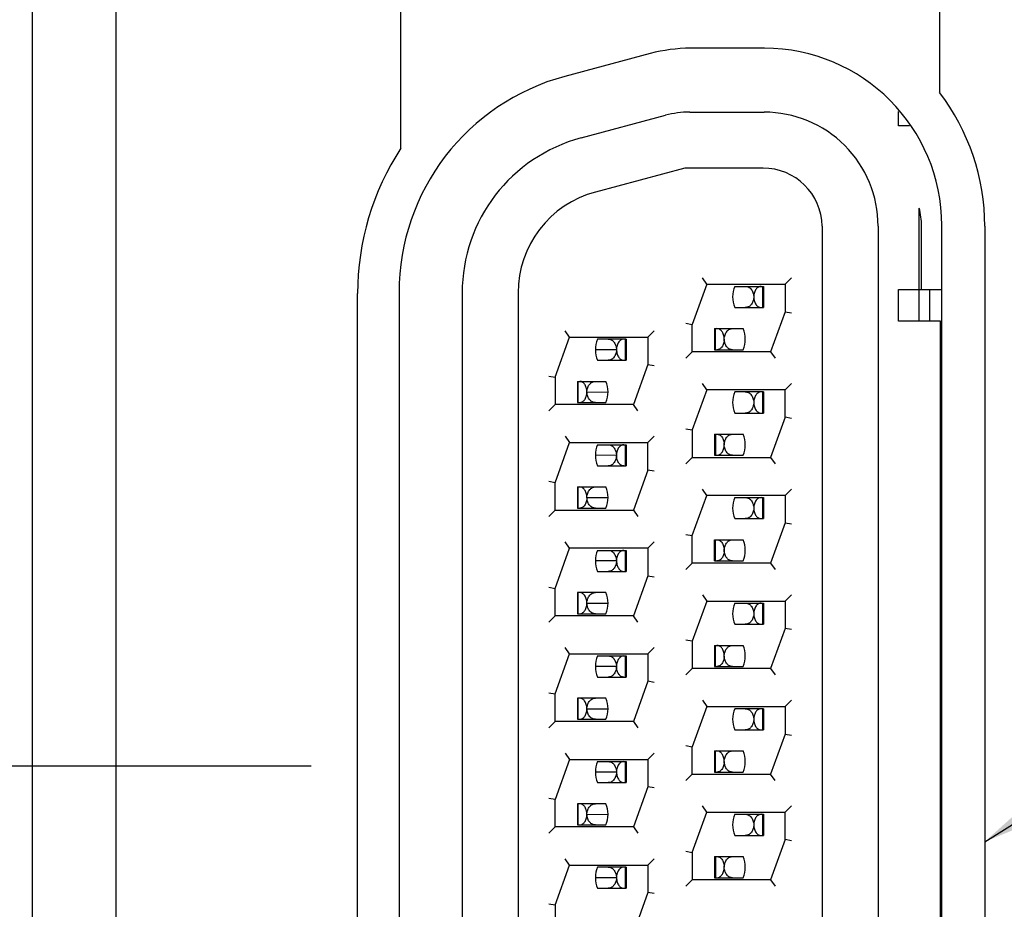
# Model space of a CAD drawing. Header units: inches. Extents: x 0 to 22, y 0 to 17.
# Tile 7 of 24: x 5.169 to 5.868, y 9.448 to 10.08. Entities that reach past the tile are written whole.
import ezdxf

# ---------------------------------------------------------------- set-up
doc = ezdxf.new("R2010")
doc.units = ezdxf.units.IN
doc.header["$LTSCALE"] = 1.21
doc.header["$MEASUREMENT"] = 0
doc.layers.get('0').update_dxf_attribs({"linetype": 'CONTINUOUS'})
for name, color, linetype in [('02___PRT_ALL_AXES', 7, 'CONTINUOUS'), ('DETAIL', 7, 'CONTINUOUS'), ('DIMENSIONS', 7, 'CONTINUOUS')]:
    doc.layers.add(name, color=color, linetype=linetype)
doc.styles.get("Standard").update_dxf_attribs({"font": 'txt', "width": 0.8})
doc.dimstyles.new('DIMSTYLE_1', dxfattribs={"dimtxt": 0.125, "dimasz": 0.18, "dimexe": 0.18, "dimexo": 0.0625, "dimgap": 0.09, "dimtad": 0, "dimtih": 1, "dimtoh": 1, "dimlfac": 0.666667, "dimzin": 4, "dimdsep": 46, "dimtxsty": 'STANDARD', "dimblk": '_FILLED', "dimblk1": '_FILLED', "dimblk2": '_FILLED', "dimcen": 0.09, "dimadec": 0, "dimazin": 0, "dimtp": 0.01, "dimtm": 0.01, "dimtfac": 1, "dimtofl": 0, "dimtmove": 0, "dimatfit": 3, "dimldrblk": '_FILLED', "dimfxl": 1, "dimtolj": 1, "dimtzin": 4, "dimarcsym": 0})
doc.dimstyles.get("Standard").update_dxf_attribs({"dimtxt": 0.125, "dimasz": 0.18, "dimexe": 0.18, "dimexo": 0.0625, "dimgap": 0.09, "dimtad": 0, "dimtih": 1, "dimtoh": 1, "dimdec": 3, "dimzin": 4, "dimdsep": 46, "dimtxsty": 'STANDARD', "dimblk": '_FILLED', "dimblk1": '_FILLED', "dimblk2": '_FILLED', "dimcen": 0.09, "dimadec": 0, "dimazin": 0, "dimtol": 1, "dimtp": 0.01, "dimtm": 0.01, "dimtfac": 1, "dimtdec": 3, "dimtofl": 0, "dimtmove": 0, "dimatfit": 3, "dimldrblk": '_FILLED', "dimfxl": 1, "dimtolj": 1, "dimtzin": 4, "dimarcsym": 0})

# ---------------------------------------------------------------- blocks, each defined once
blk = doc.blocks.new('*D3')
at = {"layer": 'DIMENSIONS', "color": 2, "linetype": 'CONTINUOUS'}
blk.add_line((5.37565, 9.54952), (3.8938, 9.54952), dxfattribs=at)
at = {"layer": 'DIMENSIONS', "color": 2, "linetype": 'CONTINUOUS', "insert": (3.8313, 9.61202), "char_height": 0.125, "width": 1.125, "attachment_point": 3, "line_spacing_factor": 0.9}
blk.add_mtext('1.81{\\Ftxt.shx;\\W1.000000;\\H0.125000; }[45.9]', dxfattribs=at)
blk = doc.blocks.new('_FILLED')
at = {"color": 0, "linetype": 'BYBLOCK'}
blk.add_solid([(0, 0), (-1, 0.1736), (-1, -0.1736)], dxfattribs=at)
blk = doc.blocks.new('*D4')
at = {"layer": 'DIMENSIONS', "color": 2, "linetype": 'CONTINUOUS'}
blk.add_line((5.53967, 5.03016), (3.8938, 5.03016), dxfattribs=at)
at = {"layer": 'DIMENSIONS', "color": 2, "linetype": 'CONTINUOUS', "insert": (3.8313, 5.09266), "char_height": 0.125, "width": 1.225, "attachment_point": 3, "line_spacing_factor": 0.9}
blk.add_mtext('4.82{\\Ftxt.shx;\\W1.000000;\\H0.125000; }[122.5]', dxfattribs=at)
blk = doc.blocks.new('*D13')
at = {"layer": 'DIMENSIONS', "color": 2, "linetype": 'CONTINUOUS'}
blk.add_line((5.56817, 8.83702), (3.89079, 8.83702), dxfattribs=at)
at = {"layer": 'DIMENSIONS', "color": 2, "linetype": 'CONTINUOUS', "insert": (3.82829, 8.89952), "char_height": 0.125, "width": 0.925, "attachment_point": 3, "line_spacing_factor": 0.9}
blk.add_mtext('2.28{\\Ftxt.shx;\\W1.000000;\\H0.125000; }[58]', dxfattribs=at)
blk = doc.blocks.new('*D14')
at = {"layer": 'DIMENSIONS', "color": 2, "linetype": 'CONTINUOUS'}
blk.add_line((5.11532, 8.55262), (3.89079, 8.55262), dxfattribs=at)
at = {"layer": 'DIMENSIONS', "color": 2, "linetype": 'CONTINUOUS', "insert": (3.82829, 8.61512), "char_height": 0.125, "width": 1.125, "attachment_point": 3, "line_spacing_factor": 0.9}
blk.add_mtext('2.47{\\Ftxt.shx;\\W1.000000;\\H0.125000; }[62.8]', dxfattribs=at)

msp = doc.modelspace()

# ---------------------------------------------------------------- linework, layer by layer
at = {"color": 7, "linetype": 'CONTINUOUS'}
for p, q in [((5.17782, 8.62672), (5.17782, 10.46422)), ((5.69765, 10.05952), (5.64515, 10.05952)), ((5.61643, 10.05574), (5.556, 10.03955)), ((5.56742, 9.9958), (5.62749, 10.0119)), ((5.64457, 10.01415), (5.69742, 10.01415)), ((5.79292, 10.0044), (5.79292, 10.01457)), ((5.80073, 10.0044), (5.79292, 10.0044)), ((5.64111, 9.9744), (5.57771, 9.95741)), ((5.69667, 9.9744), (5.64111, 9.9744)), ((5.80767, 9.86565), (5.80767, 9.94603)), ((5.73866, 9.93315), (5.73867, 9.1659)), ((5.77842, 9.93315), (5.77842, 9.16515)), ((5.80928, 9.88815), (5.80928, 9.93315)), ((5.82365, 9.16552), (5.82365, 9.93352)), ((5.6568, 9.8919), (5.65365, 9.8964)), ((5.71692, 9.8964), (5.71242, 9.8919)), ((5.6568, 9.8919), (5.64642, 9.8634)), ((5.6568, 9.8919), (5.71242, 9.8919)), ((5.6766, 9.8904), (5.6969, 9.8904)), ((5.69625, 9.8904), (5.69625, 9.8754)), ((5.6969, 9.8904), (5.6969, 9.8754)), ((5.71242, 9.8919), (5.71242, 9.8724)), ((5.43815, 9.88597), (5.43815, 9.21308)), ((5.48292, 9.88569), (5.48292, 9.21261)), ((5.52267, 9.88569), (5.52267, 9.21261)), ((5.79292, 9.86565), (5.79292, 9.88815)), ((5.79292, 9.88815), (5.82365, 9.88815)), ((5.81517, 9.86565), (5.81517, 9.88815)), ((5.6766, 9.8754), (5.6969, 9.8754)), ((5.71242, 9.8724), (5.70205, 9.8439)), ((5.71242, 9.8724), (5.71692, 9.87161)), ((5.64192, 9.86419), (5.64642, 9.8634)), ((5.64642, 9.8439), (5.64642, 9.8634)), ((5.82267, 9.86565), (5.79292, 9.86565)), ((5.82267, 9.23265), (5.82267, 9.86565)), ((5.54892, 9.8259), (5.5593, 9.8544)), ((5.5593, 9.8544), (5.55615, 9.8589)), ((5.5593, 9.8544), (5.61492, 9.8544)), ((5.61492, 9.8544), (5.61942, 9.8589)), ((5.61492, 9.8544), (5.61492, 9.8349)), ((5.66228, 9.8604), (5.66228, 9.8454)), ((5.66228, 9.8604), (5.68259, 9.8604)), ((5.66294, 9.8454), (5.66294, 9.8604)), ((5.5994, 9.8529), (5.5791, 9.8529)), ((5.59875, 9.8529), (5.59875, 9.8379)), ((5.5994, 9.8529), (5.5994, 9.8379)), ((5.64192, 9.8394), (5.64642, 9.8439)), ((5.70205, 9.8439), (5.64642, 9.8439)), ((5.66228, 9.8454), (5.68259, 9.8454)), ((5.70205, 9.8439), (5.7052, 9.8394)), ((5.5791, 9.8379), (5.5994, 9.8379)), ((5.61492, 9.8349), (5.60455, 9.8064)), ((5.61492, 9.8349), (5.61942, 9.83411)), ((5.54442, 9.82669), (5.54892, 9.8259)), ((5.54892, 9.8259), (5.54892, 9.8064)), ((5.56478, 9.8229), (5.56478, 9.8079)), ((5.56478, 9.8229), (5.58509, 9.8229)), ((5.56544, 9.8079), (5.56544, 9.8229)), ((5.6568, 9.8169), (5.65365, 9.8214)), ((5.71242, 9.8169), (5.71692, 9.8214)), ((5.6568, 9.8169), (5.64642, 9.7884)), ((5.71242, 9.8169), (5.6568, 9.8169)), ((5.6969, 9.8154), (5.6766, 9.8154)), ((5.69625, 9.8154), (5.69625, 9.8004)), ((5.6969, 9.8154), (5.6969, 9.8004)), ((5.71242, 9.7974), (5.71242, 9.8169)), ((5.54892, 9.8064), (5.54442, 9.8019)), ((5.60455, 9.8064), (5.54892, 9.8064)), ((5.56478, 9.8079), (5.58509, 9.8079)), ((5.6077, 9.8019), (5.60455, 9.8064)), ((5.6766, 9.8004), (5.6969, 9.8004)), ((5.71242, 9.7974), (5.70205, 9.7689)), ((5.71692, 9.79661), (5.71242, 9.7974)), ((5.64192, 9.78919), (5.64642, 9.7884)), ((5.64642, 9.7884), (5.64642, 9.7689)), ((5.66228, 9.7854), (5.66228, 9.7704)), ((5.66228, 9.7854), (5.68259, 9.7854)), ((5.66294, 9.7854), (5.66294, 9.7704)), ((5.54892, 9.7509), (5.5593, 9.7794)), ((5.55615, 9.7839), (5.5593, 9.7794)), ((5.5593, 9.7794), (5.61492, 9.7794)), ((5.5791, 9.7779), (5.5994, 9.7779)), ((5.59875, 9.7779), (5.59875, 9.7629)), ((5.5994, 9.7779), (5.5994, 9.7629)), ((5.61492, 9.7794), (5.61942, 9.7839)), ((5.61492, 9.7599), (5.61492, 9.7794)), ((5.66228, 9.7704), (5.68259, 9.7704)), ((5.64642, 9.7689), (5.64192, 9.7644)), ((5.64642, 9.7689), (5.70205, 9.7689)), ((5.70205, 9.7689), (5.7052, 9.7644)), ((5.5791, 9.7629), (5.5994, 9.7629)), ((5.61492, 9.7599), (5.60455, 9.7314)), ((5.61942, 9.75911), (5.61492, 9.7599)), ((5.54892, 9.7509), (5.54442, 9.75169)), ((5.54892, 9.7314), (5.54892, 9.7509)), ((5.56478, 9.7479), (5.56478, 9.7329)), ((5.56478, 9.7479), (5.58509, 9.7479)), ((5.56544, 9.7329), (5.56544, 9.7479)), ((5.6568, 9.7419), (5.65365, 9.7464)), ((5.71692, 9.7464), (5.71242, 9.7419)), ((5.64642, 9.7134), (5.6568, 9.7419)), ((5.71242, 9.7419), (5.6568, 9.7419)), ((5.6766, 9.7404), (5.6969, 9.7404)), ((5.69625, 9.7404), (5.69625, 9.7254)), ((5.6969, 9.7404), (5.6969, 9.7254)), ((5.71242, 9.7419), (5.71242, 9.7224)), ((5.54442, 9.7269), (5.54892, 9.7314)), ((5.54892, 9.7314), (5.60455, 9.7314)), ((5.56478, 9.7329), (5.58509, 9.7329)), ((5.60455, 9.7314), (5.6077, 9.7269)), ((5.6766, 9.7254), (5.6969, 9.7254)), ((5.71242, 9.7224), (5.70205, 9.6939)), ((5.71242, 9.7224), (5.71692, 9.72161)), ((5.5593, 9.7044), (5.55615, 9.7089)), ((5.61942, 9.7089), (5.61492, 9.7044)), ((5.64192, 9.71419), (5.64642, 9.7134)), ((5.64642, 9.6939), (5.64642, 9.7134)), ((5.66228, 9.6954), (5.66228, 9.7104)), ((5.66228, 9.7104), (5.68259, 9.7104)), ((5.66294, 9.6954), (5.66294, 9.7104)), ((5.54892, 9.6759), (5.5593, 9.7044)), ((5.61492, 9.7044), (5.5593, 9.7044)), ((5.5791, 9.7029), (5.5994, 9.7029)), ((5.59875, 9.7029), (5.59875, 9.6879)), ((5.5994, 9.7029), (5.5994, 9.6879)), ((5.61492, 9.7044), (5.61492, 9.6849)), ((5.64642, 9.6939), (5.64192, 9.6894)), ((5.70205, 9.6939), (5.64642, 9.6939)), ((5.66228, 9.6954), (5.68259, 9.6954)), ((5.70205, 9.6939), (5.7052, 9.6894)), ((5.5791, 9.6879), (5.5994, 9.6879)), ((5.61492, 9.6849), (5.60455, 9.6564)), ((5.61492, 9.6849), (5.61942, 9.68411)), ((5.54442, 9.67669), (5.54892, 9.6759)), ((5.54892, 9.6564), (5.54892, 9.6759)), ((5.56478, 9.6729), (5.56478, 9.6579)), ((5.58509, 9.6729), (5.56478, 9.6729)), ((5.56544, 9.6579), (5.56544, 9.6729)), ((5.6568, 9.6669), (5.64642, 9.6384)), ((5.65365, 9.6714), (5.6568, 9.6669)), ((5.6568, 9.6669), (5.71242, 9.6669)), ((5.71242, 9.6669), (5.71692, 9.6714)), ((5.71242, 9.6669), (5.71242, 9.6474)), ((5.6766, 9.6654), (5.6969, 9.6654)), ((5.69625, 9.6654), (5.69625, 9.6504)), ((5.6969, 9.6654), (5.6969, 9.6504)), ((5.54892, 9.6564), (5.54442, 9.6519)), ((5.60455, 9.6564), (5.54892, 9.6564)), ((5.56478, 9.6579), (5.58509, 9.6579)), ((5.6077, 9.6519), (5.60455, 9.6564)), ((5.6766, 9.6504), (5.6969, 9.6504)), ((5.71242, 9.6474), (5.70205, 9.6189)), ((5.71692, 9.64661), (5.71242, 9.6474)), ((5.64642, 9.6384), (5.64192, 9.63919)), ((5.64642, 9.6384), (5.64642, 9.6189)), ((5.5593, 9.6294), (5.55615, 9.6339)), ((5.61492, 9.6294), (5.61942, 9.6339)), ((5.66228, 9.6354), (5.66228, 9.6204)), ((5.66228, 9.6354), (5.68259, 9.6354)), ((5.66294, 9.6204), (5.66294, 9.6354)), ((5.54892, 9.6009), (5.5593, 9.6294)), ((5.5593, 9.6294), (5.61492, 9.6294)), ((5.5791, 9.6279), (5.5994, 9.6279)), ((5.59875, 9.6279), (5.59875, 9.6129)), ((5.5994, 9.6279), (5.5994, 9.6129)), ((5.61492, 9.6294), (5.61492, 9.6099)), ((5.64642, 9.6189), (5.64192, 9.6144)), ((5.70205, 9.6189), (5.64642, 9.6189)), ((5.66228, 9.6204), (5.68259, 9.6204)), ((5.70205, 9.6189), (5.7052, 9.6144)), ((5.5791, 9.6129), (5.5994, 9.6129)), ((5.61492, 9.6099), (5.60455, 9.5814)), ((5.61942, 9.60911), (5.61492, 9.6099)), ((5.54442, 9.60169), (5.54892, 9.6009)), ((5.54892, 9.5814), (5.54892, 9.6009)), ((5.56478, 9.5979), (5.56478, 9.5829)), ((5.58509, 9.5979), (5.56478, 9.5979)), ((5.56544, 9.5829), (5.56544, 9.5979)), ((5.65365, 9.5964), (5.6568, 9.5919)), ((5.71242, 9.5919), (5.71692, 9.5964)), ((5.6568, 9.5919), (5.64642, 9.5634)), ((5.6568, 9.5919), (5.71242, 9.5919)), ((5.6969, 9.5904), (5.6766, 9.5904)), ((5.69625, 9.5904), (5.69625, 9.5754)), ((5.6969, 9.5904), (5.6969, 9.5754)), ((5.71242, 9.5919), (5.71242, 9.5724)), ((5.56478, 9.5829), (5.58509, 9.5829)), ((5.54442, 9.5769), (5.54892, 9.5814)), ((5.60455, 9.5814), (5.54892, 9.5814)), ((5.60455, 9.5814), (5.6077, 9.5769)), ((5.6766, 9.5754), (5.6969, 9.5754)), ((5.71242, 9.5724), (5.70205, 9.5439)), ((5.71242, 9.5724), (5.71692, 9.57161)), ((5.64192, 9.56419), (5.64642, 9.5634)), ((5.64642, 9.5439), (5.64642, 9.5634)), ((5.5593, 9.5544), (5.54892, 9.5259)), ((5.55615, 9.5589), (5.5593, 9.5544)), ((5.5593, 9.5544), (5.61492, 9.5544)), ((5.61492, 9.5544), (5.61942, 9.5589)), ((5.61492, 9.5544), (5.61492, 9.5349)), ((5.66228, 9.5604), (5.66228, 9.5454)), ((5.66228, 9.5604), (5.68259, 9.5604)), ((5.66294, 9.5454), (5.66294, 9.5604)), ((5.5791, 9.5529), (5.5994, 9.5529)), ((5.59875, 9.5529), (5.59875, 9.5379)), ((5.5994, 9.5529), (5.5994, 9.5379)), ((5.64642, 9.5439), (5.64192, 9.5394)), ((5.64642, 9.5439), (5.70205, 9.5439)), ((5.66228, 9.5454), (5.68259, 9.5454)), ((5.7052, 9.5394), (5.70205, 9.5439)), ((5.5791, 9.5379), (5.5994, 9.5379)), ((5.61492, 9.5349), (5.60455, 9.5064)), ((5.61942, 9.53411), (5.61492, 9.5349)), ((5.54892, 9.5259), (5.54442, 9.52669)), ((5.54892, 9.5064), (5.54892, 9.5259)), ((5.56478, 9.5229), (5.56478, 9.5079)), ((5.58509, 9.5229), (5.56478, 9.5229)), ((5.56544, 9.5079), (5.56544, 9.5229)), ((5.6568, 9.5169), (5.65365, 9.5214)), ((5.71242, 9.5169), (5.71692, 9.5214)), ((5.64642, 9.4884), (5.6568, 9.5169)), ((5.6568, 9.5169), (5.71242, 9.5169)), ((5.6766, 9.5154), (5.6969, 9.5154)), ((5.69625, 9.5154), (5.69625, 9.5004)), ((5.6969, 9.5154), (5.6969, 9.5004)), ((5.71242, 9.4974), (5.71242, 9.5169)), ((5.54892, 9.5064), (5.54442, 9.5019)), ((5.60455, 9.5064), (5.54892, 9.5064)), ((5.56478, 9.5079), (5.58509, 9.5079)), ((5.60455, 9.5064), (5.6077, 9.5019)), ((5.6766, 9.5004), (5.6969, 9.5004)), ((5.71242, 9.4974), (5.70205, 9.4689)), ((5.71692, 9.49661), (5.71242, 9.4974)), ((5.5593, 9.4794), (5.55615, 9.4839)), ((5.61942, 9.4839), (5.61492, 9.4794)), ((5.64192, 9.48919), (5.64642, 9.4884)), ((5.64642, 9.4884), (5.64642, 9.4689)), ((5.66228, 9.4854), (5.66228, 9.4704)), ((5.66228, 9.4854), (5.68259, 9.4854)), ((5.66294, 9.4854), (5.66294, 9.4704)), ((5.54892, 9.4509), (5.5593, 9.4794)), ((5.5593, 9.4794), (5.61492, 9.4794)), ((5.5994, 9.4779), (5.5791, 9.4779)), ((5.59875, 9.4779), (5.59875, 9.4629)), ((5.5994, 9.4779), (5.5994, 9.4629)), ((5.61492, 9.4794), (5.61492, 9.4599)), ((5.66228, 9.4704), (5.68259, 9.4704)), ((5.5791, 9.4629), (5.5994, 9.4629)), ((5.64192, 9.4644), (5.64642, 9.4689)), ((5.70205, 9.4689), (5.64642, 9.4689)), ((5.70205, 9.4689), (5.7052, 9.4644)), ((5.61492, 9.4599), (5.60455, 9.4314)), ((5.61942, 9.45911), (5.61492, 9.4599)), ((5.54892, 9.4509), (5.54442, 9.45169)), ((5.54892, 9.4509), (5.54892, 9.4314))]:
    msp.add_line(p, q, dxfattribs=at)
at = {"color": 3, "linetype": 'CONTINUOUS'}
for p, q in [((5.23692, 10.46422), (5.23692, 8.62672)), ((5.59259, 9.84535), (5.57759, 9.84539)), ((5.57159, 9.81535), (5.58659, 9.8154)), ((5.59259, 9.77035), (5.57759, 9.77039)), ((5.57159, 9.74035), (5.58659, 9.7404)), ((5.59259, 9.69535), (5.57759, 9.69539)), ((5.57159, 9.66535), (5.58659, 9.6654)), ((5.59259, 9.62035), (5.57759, 9.62039)), ((5.57159, 9.59035), (5.58659, 9.5904)), ((5.59259, 9.54535), (5.57759, 9.54539)), ((5.57159, 9.51535), (5.58659, 9.5154)), ((5.59259, 9.47035), (5.57759, 9.47039))]:
    msp.add_line(p, q, dxfattribs=at)
at = {"color": 7, "linetype": 'CONTINUOUS'}
for centre, radius, start, end in [((5.64515, 9.94852), 0.111, 90, 105), ((5.69765, 9.93352), 0.126, 0, 90), ((5.59715, 9.88597), 0.159, 105, 180), ((5.64457, 9.94815), 0.066, 90, 105), ((5.69742, 9.93315), 0.081, 0.0006, 90.00074), ((5.59692, 9.88569), 0.114, 105.00011, 180.00045), ((5.69667, 9.9324), 0.042, 1.02339, 90.00005), ((5.59692, 9.88569), 0.07425, 105.00004, 180.00037), ((5.69459, 9.8829), 0.0195, 157.37629, 202.61949), ((5.66459, 9.8529), 0.0195, 337.37629, 22.61949), ((5.59709, 9.8454), 0.0195, 157.37629, 202.61949), ((5.56709, 9.8154), 0.0195, 337.37629, 22.61949), ((5.69459, 9.8079), 0.0195, 157.37629, 202.61949), ((5.66459, 9.7779), 0.0195, 337.37629, 22.61949), ((5.59709, 9.7704), 0.0195, 157.37629, 202.61949), ((5.56709, 9.7404), 0.0195, 337.37629, 22.61949), ((5.69459, 9.7329), 0.0195, 157.37629, 202.61949), ((5.66459, 9.7029), 0.0195, 337.37629, 22.61949), ((5.59709, 9.6954), 0.0195, 157.37629, 202.61949), ((5.56709, 9.6654), 0.0195, 337.37629, 22.61949), ((5.69459, 9.6579), 0.0195, 157.37629, 202.61949), ((5.66459, 9.6279), 0.0195, 337.37629, 22.61949), ((5.59709, 9.6204), 0.0195, 157.37629, 202.61949), ((5.56709, 9.5904), 0.0195, 337.37629, 22.61949), ((5.69459, 9.5829), 0.0195, 157.37629, 202.61949), ((5.66459, 9.5529), 0.0195, 337.37629, 22.61949), ((5.59709, 9.5454), 0.0195, 157.37629, 202.61949), ((5.56709, 9.5154), 0.0195, 337.37629, 22.61949), ((5.69459, 9.5079), 0.0195, 157.37629, 202.61949), ((5.66459, 9.4779), 0.0195, 337.37629, 22.61949), ((5.59709, 9.4704), 0.0195, 157.37629, 202.61949)]:
    msp.add_arc(centre, radius, start, end, dxfattribs=at)
msp.add_open_spline([(5.80928, 9.93315), (5.80928, 9.93748), (5.80872, 9.94183), (5.80767, 9.94603)], degree=3, dxfattribs=at)
for points, knots in [([(5.6841, 9.8904), (5.68482, 9.8904), (5.68635, 9.89007), (5.68834, 9.88852), (5.68972, 9.88599), (5.6901, 9.88394), (5.69009, 9.88285)], [0, 0, 0, 0, 0.202377, 0.425069, 0.691241, 1, 1, 1, 1]), ([(5.69523, 9.8904), (5.6946, 9.8904), (5.69323, 9.89001), (5.69154, 9.88838), (5.69038, 9.88589), (5.69009, 9.88391), (5.69009, 9.88285)], [0, 0, 0, 0, 0.188003, 0.408896, 0.682402, 1, 1, 1, 1]), ([(5.69009, 9.88285), (5.69009, 9.88177), (5.68967, 9.87975), (5.68831, 9.87725), (5.68633, 9.87571), (5.68482, 9.8754), (5.6841, 9.8754)], [0, 0, 0, 0, 0.308552, 0.574052, 0.796319, 1, 1, 1, 1]), ([(5.69009, 9.88285), (5.6901, 9.8818), (5.6904, 9.87984), (5.69156, 9.87738), (5.69324, 9.87578), (5.69461, 9.8754), (5.69523, 9.8754)], [0, 0, 0, 0, 0.317894, 0.590874, 0.811619, 1, 1, 1, 1]), ([(5.66909, 9.85285), (5.6691, 9.85391), (5.6688, 9.85589), (5.66765, 9.85839), (5.66596, 9.86001), (5.66458, 9.8604), (5.66395, 9.8604)], [0, 0, 0, 0, 0.31769, 0.591247, 0.812012, 1, 1, 1, 1]), ([(5.66909, 9.85285), (5.66909, 9.85394), (5.6695, 9.85598), (5.67086, 9.85851), (5.67284, 9.86008), (5.67436, 9.8604), (5.67508, 9.8604)], [0, 0, 0, 0, 0.308869, 0.575216, 0.797286, 1, 1, 1, 1]), ([(5.5866, 9.8529), (5.58732, 9.8529), (5.58885, 9.85258), (5.59082, 9.85101), (5.59219, 9.84848), (5.5926, 9.84644), (5.59259, 9.84535)], [0, 0, 0, 0, 0.2027, 0.424743, 0.691119, 1, 1, 1, 1]), ([(5.59773, 9.8529), (5.5971, 9.8529), (5.59573, 9.85251), (5.59404, 9.85088), (5.59288, 9.84839), (5.59259, 9.84641), (5.59259, 9.84535)], [0, 0, 0, 0, 0.188003, 0.408896, 0.682402, 1, 1, 1, 1]), ([(5.66909, 9.85285), (5.66909, 9.8518), (5.66876, 9.84984), (5.66763, 9.84738), (5.66595, 9.84575), (5.66458, 9.8454), (5.66395, 9.8454)], [0, 0, 0, 0, 0.316917, 0.591396, 0.811834, 1, 1, 1, 1]), ([(5.67508, 9.8454), (5.67437, 9.8454), (5.67285, 9.84571), (5.67087, 9.84725), (5.66952, 9.84975), (5.6691, 9.85177), (5.66909, 9.85285)], [0, 0, 0, 0, 0.20367, 0.425899, 0.691432, 1, 1, 1, 1]), ([(5.59259, 9.84535), (5.59259, 9.84427), (5.59217, 9.84225), (5.59081, 9.83975), (5.58883, 9.83821), (5.58732, 9.8379), (5.5866, 9.8379)], [0, 0, 0, 0, 0.308552, 0.574052, 0.796319, 1, 1, 1, 1]), ([(5.59259, 9.84535), (5.5926, 9.8443), (5.5929, 9.84234), (5.59406, 9.83988), (5.59574, 9.83828), (5.59711, 9.8379), (5.59773, 9.8379)], [0, 0, 0, 0, 0.317894, 0.590874, 0.811619, 1, 1, 1, 1]), ([(5.57159, 9.81535), (5.5716, 9.81641), (5.5713, 9.81839), (5.57015, 9.82089), (5.56846, 9.82251), (5.56708, 9.8229), (5.56645, 9.8229)], [0, 0, 0, 0, 0.31769, 0.591247, 0.812012, 1, 1, 1, 1]), ([(5.57159, 9.81535), (5.57159, 9.81644), (5.57197, 9.81849), (5.57335, 9.82102), (5.57534, 9.82257), (5.57687, 9.8229), (5.57758, 9.8229)], [0, 0, 0, 0, 0.308781, 0.574988, 0.797629, 1, 1, 1, 1]), ([(5.56645, 9.8079), (5.56708, 9.8079), (5.56844, 9.80828), (5.57012, 9.80988), (5.57129, 9.81234), (5.57159, 9.8143), (5.57159, 9.81535)], [0, 0, 0, 0, 0.18839, 0.409238, 0.682178, 1, 1, 1, 1]), ([(5.57758, 9.8079), (5.57687, 9.8079), (5.57535, 9.80821), (5.57337, 9.80975), (5.57202, 9.81225), (5.5716, 9.81427), (5.57159, 9.81535)], [0, 0, 0, 0, 0.20367, 0.425899, 0.691432, 1, 1, 1, 1]), ([(5.6841, 9.8154), (5.68482, 9.8154), (5.68635, 9.81507), (5.68834, 9.81352), (5.68972, 9.81099), (5.6901, 9.80894), (5.69009, 9.80785)], [0, 0, 0, 0, 0.202377, 0.425069, 0.691241, 1, 1, 1, 1]), ([(5.69523, 9.8154), (5.6946, 9.8154), (5.69323, 9.81501), (5.69154, 9.81338), (5.69038, 9.81089), (5.69009, 9.80891), (5.69009, 9.80785)], [0, 0, 0, 0, 0.188003, 0.408896, 0.682402, 1, 1, 1, 1]), ([(5.69009, 9.80785), (5.69009, 9.80677), (5.68967, 9.80475), (5.68831, 9.80225), (5.68633, 9.80071), (5.68482, 9.8004), (5.6841, 9.8004)], [0, 0, 0, 0, 0.308552, 0.574052, 0.796319, 1, 1, 1, 1]), ([(5.69009, 9.80785), (5.6901, 9.8068), (5.6904, 9.80484), (5.69156, 9.80238), (5.69324, 9.80078), (5.69461, 9.8004), (5.69523, 9.8004)], [0, 0, 0, 0, 0.317894, 0.590874, 0.811619, 1, 1, 1, 1]), ([(5.66395, 9.7854), (5.66458, 9.7854), (5.66597, 9.78504), (5.66764, 9.78337), (5.66876, 9.78088), (5.6691, 9.7789), (5.66909, 9.77785)], [0, 0, 0, 0, 0.187862, 0.408571, 0.683875, 1, 1, 1, 1]), ([(5.66909, 9.77785), (5.66909, 9.77894), (5.6695, 9.78098), (5.67086, 9.78351), (5.67284, 9.78508), (5.67436, 9.7854), (5.67508, 9.7854)], [0, 0, 0, 0, 0.308869, 0.575216, 0.797286, 1, 1, 1, 1]), ([(5.5866, 9.7779), (5.58732, 9.7779), (5.58885, 9.77758), (5.59082, 9.77601), (5.59219, 9.77348), (5.5926, 9.77144), (5.59259, 9.77035)], [0, 0, 0, 0, 0.2027, 0.424743, 0.691119, 1, 1, 1, 1]), ([(5.59773, 9.7779), (5.5971, 9.7779), (5.59573, 9.77751), (5.59404, 9.77588), (5.59288, 9.77339), (5.59259, 9.77141), (5.59259, 9.77035)], [0, 0, 0, 0, 0.188003, 0.408896, 0.682402, 1, 1, 1, 1]), ([(5.66395, 9.7704), (5.66458, 9.7704), (5.66594, 9.77078), (5.66762, 9.77238), (5.66879, 9.77484), (5.66909, 9.7768), (5.66909, 9.77785)], [0, 0, 0, 0, 0.18839, 0.409238, 0.682178, 1, 1, 1, 1]), ([(5.67508, 9.7704), (5.67437, 9.7704), (5.67285, 9.77071), (5.67087, 9.77225), (5.66952, 9.77475), (5.6691, 9.77677), (5.66909, 9.77785)], [0, 0, 0, 0, 0.20367, 0.425899, 0.691432, 1, 1, 1, 1]), ([(5.59259, 9.77035), (5.59259, 9.76927), (5.59217, 9.76725), (5.59081, 9.76475), (5.58883, 9.76321), (5.58732, 9.7629), (5.5866, 9.7629)], [0, 0, 0, 0, 0.308552, 0.574052, 0.796319, 1, 1, 1, 1]), ([(5.59773, 9.7629), (5.59711, 9.7629), (5.59574, 9.76325), (5.59406, 9.76487), (5.59292, 9.76734), (5.5926, 9.7693), (5.59259, 9.77035)], [0, 0, 0, 0, 0.188158, 0.408576, 0.68306, 1, 1, 1, 1]), ([(5.57159, 9.74035), (5.5716, 9.74141), (5.5713, 9.74339), (5.57015, 9.74589), (5.56846, 9.74751), (5.56708, 9.7479), (5.56645, 9.7479)], [0, 0, 0, 0, 0.31769, 0.591247, 0.812012, 1, 1, 1, 1]), ([(5.57159, 9.74035), (5.57159, 9.74144), (5.572, 9.74348), (5.57336, 9.74601), (5.57534, 9.74758), (5.57686, 9.7479), (5.57758, 9.7479)], [0, 0, 0, 0, 0.308869, 0.575216, 0.797286, 1, 1, 1, 1]), ([(5.57159, 9.74035), (5.57159, 9.7393), (5.57126, 9.73734), (5.57013, 9.73488), (5.56845, 9.73325), (5.56708, 9.7329), (5.56645, 9.7329)], [0, 0, 0, 0, 0.316917, 0.591396, 0.811834, 1, 1, 1, 1]), ([(5.57758, 9.7329), (5.57687, 9.7329), (5.57535, 9.73321), (5.57337, 9.73475), (5.57202, 9.73725), (5.5716, 9.73927), (5.57159, 9.74035)], [0, 0, 0, 0, 0.20367, 0.425899, 0.691432, 1, 1, 1, 1]), ([(5.6841, 9.7404), (5.68482, 9.7404), (5.68635, 9.74007), (5.68834, 9.73852), (5.68972, 9.73599), (5.6901, 9.73394), (5.69009, 9.73285)], [0, 0, 0, 0, 0.202377, 0.425069, 0.691241, 1, 1, 1, 1]), ([(5.69523, 9.7404), (5.6946, 9.7404), (5.69323, 9.74001), (5.69154, 9.73838), (5.69038, 9.73589), (5.69009, 9.73391), (5.69009, 9.73285)], [0, 0, 0, 0, 0.188003, 0.408896, 0.682402, 1, 1, 1, 1]), ([(5.69009, 9.73285), (5.69009, 9.73177), (5.68967, 9.72975), (5.68831, 9.72725), (5.68633, 9.72571), (5.68482, 9.7254), (5.6841, 9.7254)], [0, 0, 0, 0, 0.308552, 0.574052, 0.796319, 1, 1, 1, 1]), ([(5.69009, 9.73285), (5.6901, 9.7318), (5.6904, 9.72984), (5.69156, 9.72738), (5.69324, 9.72578), (5.69461, 9.7254), (5.69523, 9.7254)], [0, 0, 0, 0, 0.317894, 0.590874, 0.811619, 1, 1, 1, 1]), ([(5.66395, 9.7104), (5.66458, 9.7104), (5.66597, 9.71004), (5.66764, 9.70837), (5.66876, 9.70588), (5.6691, 9.7039), (5.66909, 9.70285)], [0, 0, 0, 0, 0.187862, 0.408571, 0.683875, 1, 1, 1, 1]), ([(5.66909, 9.70285), (5.66909, 9.70394), (5.66947, 9.70599), (5.67085, 9.70852), (5.67284, 9.71007), (5.67437, 9.7104), (5.67508, 9.7104)], [0, 0, 0, 0, 0.308781, 0.574988, 0.797629, 1, 1, 1, 1]), ([(5.5866, 9.7029), (5.58732, 9.7029), (5.58885, 9.70258), (5.59082, 9.70101), (5.59219, 9.69848), (5.5926, 9.69644), (5.59259, 9.69535)], [0, 0, 0, 0, 0.2027, 0.424743, 0.691119, 1, 1, 1, 1]), ([(5.59773, 9.7029), (5.5971, 9.7029), (5.59573, 9.70251), (5.59404, 9.70088), (5.59288, 9.69839), (5.59259, 9.69641), (5.59259, 9.69535)], [0, 0, 0, 0, 0.188003, 0.408896, 0.682402, 1, 1, 1, 1]), ([(5.66909, 9.70285), (5.66909, 9.7018), (5.66876, 9.69984), (5.66763, 9.69738), (5.66595, 9.69575), (5.66458, 9.6954), (5.66395, 9.6954)], [0, 0, 0, 0, 0.316917, 0.591396, 0.811834, 1, 1, 1, 1]), ([(5.67508, 9.6954), (5.67437, 9.6954), (5.67285, 9.69571), (5.67087, 9.69725), (5.66952, 9.69975), (5.6691, 9.70177), (5.66909, 9.70285)], [0, 0, 0, 0, 0.20367, 0.425899, 0.691432, 1, 1, 1, 1]), ([(5.59259, 9.69535), (5.59259, 9.69427), (5.59217, 9.69225), (5.59081, 9.68975), (5.58883, 9.68821), (5.58732, 9.6879), (5.5866, 9.6879)], [0, 0, 0, 0, 0.308552, 0.574052, 0.796319, 1, 1, 1, 1]), ([(5.59259, 9.69535), (5.5926, 9.6943), (5.5929, 9.69234), (5.59406, 9.68988), (5.59574, 9.68828), (5.59711, 9.6879), (5.59773, 9.6879)], [0, 0, 0, 0, 0.317894, 0.590874, 0.811619, 1, 1, 1, 1]), ([(5.57159, 9.66535), (5.5716, 9.66641), (5.5713, 9.66839), (5.57015, 9.67089), (5.56846, 9.67251), (5.56708, 9.6729), (5.56645, 9.6729)], [0, 0, 0, 0, 0.31769, 0.591247, 0.812012, 1, 1, 1, 1]), ([(5.57159, 9.66535), (5.57159, 9.66644), (5.57197, 9.66849), (5.57335, 9.67102), (5.57534, 9.67257), (5.57687, 9.6729), (5.57758, 9.6729)], [0, 0, 0, 0, 0.308781, 0.574988, 0.797629, 1, 1, 1, 1]), ([(5.56645, 9.6579), (5.56708, 9.6579), (5.56844, 9.65828), (5.57012, 9.65988), (5.57129, 9.66234), (5.57159, 9.6643), (5.57159, 9.66535)], [0, 0, 0, 0, 0.18839, 0.409238, 0.682178, 1, 1, 1, 1]), ([(5.57758, 9.6579), (5.57687, 9.6579), (5.57535, 9.65821), (5.57337, 9.65975), (5.57202, 9.66225), (5.5716, 9.66427), (5.57159, 9.66535)], [0, 0, 0, 0, 0.20367, 0.425899, 0.691432, 1, 1, 1, 1]), ([(5.6841, 9.6654), (5.68482, 9.6654), (5.68635, 9.66507), (5.68834, 9.66352), (5.68972, 9.66099), (5.6901, 9.65894), (5.69009, 9.65785)], [0, 0, 0, 0, 0.202377, 0.425069, 0.691241, 1, 1, 1, 1]), ([(5.69523, 9.6654), (5.6946, 9.6654), (5.69323, 9.66501), (5.69154, 9.66338), (5.69038, 9.66089), (5.69009, 9.65891), (5.69009, 9.65785)], [0, 0, 0, 0, 0.188003, 0.408896, 0.682402, 1, 1, 1, 1]), ([(5.69009, 9.65785), (5.69009, 9.65677), (5.68967, 9.65475), (5.68831, 9.65225), (5.68633, 9.65071), (5.68482, 9.6504), (5.6841, 9.6504)], [0, 0, 0, 0, 0.308552, 0.574052, 0.796319, 1, 1, 1, 1]), ([(5.69009, 9.65785), (5.6901, 9.6568), (5.6904, 9.65484), (5.69156, 9.65238), (5.69324, 9.65078), (5.69461, 9.6504), (5.69523, 9.6504)], [0, 0, 0, 0, 0.317894, 0.590874, 0.811619, 1, 1, 1, 1]), ([(5.66909, 9.62785), (5.6691, 9.62891), (5.6688, 9.63089), (5.66765, 9.63339), (5.66596, 9.63501), (5.66458, 9.6354), (5.66395, 9.6354)], [0, 0, 0, 0, 0.31769, 0.591247, 0.812012, 1, 1, 1, 1]), ([(5.66909, 9.62785), (5.66909, 9.62894), (5.6695, 9.63098), (5.67086, 9.63351), (5.67284, 9.63508), (5.67436, 9.6354), (5.67508, 9.6354)], [0, 0, 0, 0, 0.308869, 0.575216, 0.797286, 1, 1, 1, 1]), ([(5.5866, 9.6279), (5.58732, 9.6279), (5.58885, 9.62758), (5.59082, 9.62601), (5.59219, 9.62348), (5.5926, 9.62144), (5.59259, 9.62035)], [0, 0, 0, 0, 0.2027, 0.424743, 0.691119, 1, 1, 1, 1]), ([(5.59773, 9.6279), (5.5971, 9.6279), (5.59573, 9.62751), (5.59404, 9.62588), (5.59288, 9.62339), (5.59259, 9.62141), (5.59259, 9.62035)], [0, 0, 0, 0, 0.188003, 0.408896, 0.682402, 1, 1, 1, 1]), ([(5.66909, 9.62785), (5.66909, 9.6268), (5.66876, 9.62484), (5.66763, 9.62238), (5.66595, 9.62075), (5.66458, 9.6204), (5.66395, 9.6204)], [0, 0, 0, 0, 0.316917, 0.591396, 0.811834, 1, 1, 1, 1]), ([(5.67508, 9.6204), (5.67437, 9.6204), (5.67285, 9.62071), (5.67087, 9.62225), (5.66952, 9.62475), (5.6691, 9.62677), (5.66909, 9.62785)], [0, 0, 0, 0, 0.20367, 0.425899, 0.691432, 1, 1, 1, 1]), ([(5.59259, 9.62035), (5.59259, 9.61927), (5.59217, 9.61725), (5.59081, 9.61475), (5.58883, 9.61321), (5.58732, 9.6129), (5.5866, 9.6129)], [0, 0, 0, 0, 0.308552, 0.574052, 0.796319, 1, 1, 1, 1]), ([(5.59773, 9.6129), (5.59711, 9.6129), (5.59574, 9.61325), (5.59406, 9.61487), (5.59292, 9.61734), (5.5926, 9.6193), (5.59259, 9.62035)], [0, 0, 0, 0, 0.188158, 0.408576, 0.68306, 1, 1, 1, 1]), ([(5.57159, 9.59035), (5.5716, 9.59141), (5.5713, 9.59339), (5.57015, 9.59589), (5.56846, 9.59751), (5.56708, 9.5979), (5.56645, 9.5979)], [0, 0, 0, 0, 0.31769, 0.591247, 0.812012, 1, 1, 1, 1]), ([(5.57159, 9.59035), (5.57159, 9.59144), (5.57197, 9.59349), (5.57335, 9.59602), (5.57534, 9.59757), (5.57687, 9.5979), (5.57758, 9.5979)], [0, 0, 0, 0, 0.308781, 0.574988, 0.797629, 1, 1, 1, 1]), ([(5.56645, 9.5829), (5.56708, 9.5829), (5.56844, 9.58328), (5.57012, 9.58488), (5.57129, 9.58734), (5.57159, 9.5893), (5.57159, 9.59035)], [0, 0, 0, 0, 0.18839, 0.409238, 0.682178, 1, 1, 1, 1]), ([(5.57758, 9.5829), (5.57687, 9.5829), (5.57535, 9.58321), (5.57337, 9.58475), (5.57202, 9.58725), (5.5716, 9.58927), (5.57159, 9.59035)], [0, 0, 0, 0, 0.20367, 0.425899, 0.691432, 1, 1, 1, 1]), ([(5.6841, 9.5904), (5.68482, 9.5904), (5.68635, 9.59007), (5.68834, 9.58852), (5.68972, 9.58599), (5.6901, 9.58394), (5.69009, 9.58285)], [0, 0, 0, 0, 0.202377, 0.425069, 0.691241, 1, 1, 1, 1]), ([(5.69523, 9.5904), (5.6946, 9.5904), (5.69323, 9.59001), (5.69154, 9.58838), (5.69038, 9.58589), (5.69009, 9.58391), (5.69009, 9.58285)], [0, 0, 0, 0, 0.188003, 0.408896, 0.682402, 1, 1, 1, 1]), ([(5.69009, 9.58285), (5.69009, 9.58177), (5.68967, 9.57975), (5.68831, 9.57725), (5.68633, 9.57571), (5.68482, 9.5754), (5.6841, 9.5754)], [0, 0, 0, 0, 0.308552, 0.574052, 0.796319, 1, 1, 1, 1]), ([(5.69009, 9.58285), (5.6901, 9.5818), (5.6904, 9.57984), (5.69156, 9.57738), (5.69324, 9.57578), (5.69461, 9.5754), (5.69523, 9.5754)], [0, 0, 0, 0, 0.317894, 0.590874, 0.811619, 1, 1, 1, 1]), ([(5.66909, 9.55285), (5.6691, 9.55391), (5.6688, 9.55589), (5.66765, 9.55839), (5.66596, 9.56001), (5.66458, 9.5604), (5.66395, 9.5604)], [0, 0, 0, 0, 0.31769, 0.591247, 0.812012, 1, 1, 1, 1]), ([(5.66909, 9.55285), (5.66909, 9.55394), (5.6695, 9.55598), (5.67086, 9.55851), (5.67284, 9.56008), (5.67436, 9.5604), (5.67508, 9.5604)], [0, 0, 0, 0, 0.308869, 0.575216, 0.797286, 1, 1, 1, 1]), ([(5.5866, 9.5529), (5.58732, 9.5529), (5.58885, 9.55258), (5.59082, 9.55101), (5.59219, 9.54848), (5.5926, 9.54644), (5.59259, 9.54535)], [0, 0, 0, 0, 0.2027, 0.424743, 0.691119, 1, 1, 1, 1]), ([(5.59773, 9.5529), (5.5971, 9.5529), (5.59573, 9.55251), (5.59404, 9.55088), (5.59288, 9.54839), (5.59259, 9.54641), (5.59259, 9.54535)], [0, 0, 0, 0, 0.188003, 0.408896, 0.682402, 1, 1, 1, 1]), ([(5.66909, 9.55285), (5.66909, 9.5518), (5.66876, 9.54984), (5.66763, 9.54738), (5.66595, 9.54575), (5.66458, 9.5454), (5.66395, 9.5454)], [0, 0, 0, 0, 0.316917, 0.591396, 0.811834, 1, 1, 1, 1]), ([(5.67508, 9.5454), (5.67437, 9.5454), (5.67285, 9.54571), (5.67087, 9.54725), (5.66952, 9.54975), (5.6691, 9.55177), (5.66909, 9.55285)], [0, 0, 0, 0, 0.20367, 0.425899, 0.691432, 1, 1, 1, 1]), ([(5.59259, 9.54535), (5.59259, 9.54427), (5.59217, 9.54225), (5.59081, 9.53975), (5.58883, 9.53821), (5.58732, 9.5379), (5.5866, 9.5379)], [0, 0, 0, 0, 0.308552, 0.574052, 0.796319, 1, 1, 1, 1]), ([(5.59259, 9.54535), (5.5926, 9.5443), (5.5929, 9.54234), (5.59406, 9.53988), (5.59574, 9.53828), (5.59711, 9.5379), (5.59773, 9.5379)], [0, 0, 0, 0, 0.317894, 0.590874, 0.811619, 1, 1, 1, 1]), ([(5.57159, 9.51535), (5.5716, 9.51641), (5.5713, 9.51839), (5.57015, 9.52089), (5.56846, 9.52251), (5.56708, 9.5229), (5.56645, 9.5229)], [0, 0, 0, 0, 0.31769, 0.591247, 0.812012, 1, 1, 1, 1]), ([(5.57159, 9.51535), (5.57159, 9.51644), (5.57197, 9.51849), (5.57335, 9.52102), (5.57534, 9.52257), (5.57687, 9.5229), (5.57758, 9.5229)], [0, 0, 0, 0, 0.308781, 0.574988, 0.797629, 1, 1, 1, 1]), ([(5.56645, 9.5079), (5.56708, 9.5079), (5.56844, 9.50828), (5.57012, 9.50988), (5.57129, 9.51234), (5.57159, 9.5143), (5.57159, 9.51535)], [0, 0, 0, 0, 0.18839, 0.409238, 0.682178, 1, 1, 1, 1]), ([(5.57758, 9.5079), (5.57687, 9.5079), (5.57535, 9.50821), (5.57337, 9.50975), (5.57202, 9.51225), (5.5716, 9.51427), (5.57159, 9.51535)], [0, 0, 0, 0, 0.20367, 0.425899, 0.691432, 1, 1, 1, 1]), ([(5.6841, 9.5154), (5.68482, 9.5154), (5.68635, 9.51507), (5.68834, 9.51352), (5.68972, 9.51099), (5.6901, 9.50894), (5.69009, 9.50785)], [0, 0, 0, 0, 0.202377, 0.425069, 0.691241, 1, 1, 1, 1]), ([(5.69523, 9.5154), (5.6946, 9.5154), (5.69323, 9.51501), (5.69154, 9.51338), (5.69038, 9.51089), (5.69009, 9.50891), (5.69009, 9.50785)], [0, 0, 0, 0, 0.188003, 0.408896, 0.682402, 1, 1, 1, 1]), ([(5.69009, 9.50785), (5.69009, 9.50677), (5.68967, 9.50475), (5.68831, 9.50225), (5.68633, 9.50071), (5.68482, 9.5004), (5.6841, 9.5004)], [0, 0, 0, 0, 0.308552, 0.574052, 0.796319, 1, 1, 1, 1]), ([(5.69009, 9.50785), (5.6901, 9.5068), (5.6904, 9.50484), (5.69156, 9.50238), (5.69324, 9.50078), (5.69461, 9.5004), (5.69523, 9.5004)], [0, 0, 0, 0, 0.317894, 0.590874, 0.811619, 1, 1, 1, 1]), ([(5.66395, 9.4854), (5.66458, 9.4854), (5.66597, 9.48504), (5.66764, 9.48337), (5.66876, 9.48088), (5.6691, 9.4789), (5.66909, 9.47785)], [0, 0, 0, 0, 0.187862, 0.408571, 0.683875, 1, 1, 1, 1]), ([(5.66909, 9.47785), (5.66909, 9.47894), (5.6695, 9.48098), (5.67086, 9.48351), (5.67284, 9.48508), (5.67436, 9.4854), (5.67508, 9.4854)], [0, 0, 0, 0, 0.308869, 0.575216, 0.797286, 1, 1, 1, 1]), ([(5.5866, 9.4779), (5.58732, 9.4779), (5.58885, 9.47758), (5.59082, 9.47601), (5.59219, 9.47348), (5.5926, 9.47144), (5.59259, 9.47035)], [0, 0, 0, 0, 0.2027, 0.424743, 0.691119, 1, 1, 1, 1]), ([(5.59773, 9.4779), (5.5971, 9.4779), (5.59573, 9.47751), (5.59404, 9.47588), (5.59288, 9.47339), (5.59259, 9.47141), (5.59259, 9.47035)], [0, 0, 0, 0, 0.188003, 0.408896, 0.682402, 1, 1, 1, 1]), ([(5.66395, 9.4704), (5.66458, 9.4704), (5.66594, 9.47078), (5.66762, 9.47238), (5.66879, 9.47484), (5.66909, 9.4768), (5.66909, 9.47785)], [0, 0, 0, 0, 0.18839, 0.409238, 0.682178, 1, 1, 1, 1]), ([(5.67508, 9.4704), (5.67437, 9.4704), (5.67285, 9.47071), (5.67087, 9.47225), (5.66952, 9.47475), (5.6691, 9.47677), (5.66909, 9.47785)], [0, 0, 0, 0, 0.20367, 0.425899, 0.691432, 1, 1, 1, 1]), ([(5.59259, 9.47035), (5.59259, 9.46927), (5.59217, 9.46725), (5.59081, 9.46475), (5.58883, 9.46321), (5.58732, 9.4629), (5.5866, 9.4629)], [0, 0, 0, 0, 0.308552, 0.574052, 0.796319, 1, 1, 1, 1]), ([(5.59259, 9.47035), (5.5926, 9.4693), (5.5929, 9.46734), (5.59406, 9.46488), (5.59574, 9.46328), (5.59711, 9.4629), (5.59773, 9.4629)], [0, 0, 0, 0, 0.317894, 0.590874, 0.811619, 1, 1, 1, 1])]:
    msp.add_open_spline(points, degree=3, knots=knots, dxfattribs=at)
at = {"layer": '02___PRT_ALL_AXES', "color": 3, "linetype": 'CONTINUOUS'}
for p, q in [((5.43942, 9.98856), (5.43942, 10.26172)), ((5.82192, 10.26172), (5.82192, 10.02821)), ((5.85417, 9.93322), (5.85417, 9.16522)), ((5.40867, 9.21322), (5.40867, 9.88522))]:
    msp.add_line(p, q, dxfattribs=at)
for centre, radius, start, end in [((5.69817, 9.93322), 0.156, 0, 37.50792), ((5.59767, 9.88522), 0.189, 146.85626, 180)]:
    msp.add_arc(centre, radius, start, end, dxfattribs=at)

# ---------------------------------------------------------------- dimensions: what is measured, and where the dimension line sits
at = {"layer": 'DIMENSIONS', "color": 2, "linetype": 'CONTINUOUS'}
for feature_location, offset, origin, picture, middle in [((5.53967, 5.03016), (-1.64587, 0), (5.60217, 12.26152), '*D4', (2.9688, 5.03016)), ((5.11532, 8.55262), (-1.22454, 0), (5.17782, 12.26152), '*D14', (3.01579, 8.55262)), ((5.37565, 9.54952), (-1.48185, 0), (5.43815, 12.26152), '*D3', (3.0188, 9.54952)), ((5.56817, 8.83702), (-1.67739, 0), (5.63067, 12.26152), '*D13', (3.11579, 8.83702))]:
    dim = msp.add_ordinate_dim(feature_location=feature_location, offset=offset, dtype=0, origin=origin, dimstyle='DIMSTYLE_1', dxfattribs=at)
    dim.commit()
    dim.dimension.update_dxf_attribs({"geometry": picture, "text_midpoint": middle})

# ---------------------------------------------------------------- leaders
at = {"layer": 'DETAIL', "color": 2, "linetype": 'CONTINUOUS'}
msp.add_leader([(5.85417, 9.49595), (7.70092, 10.65674), (7.88092, 10.65674)], dimstyle='STANDARD', override={"dimtad": 0}, dxfattribs=at)

doc.saveas('drawing.dxf')
